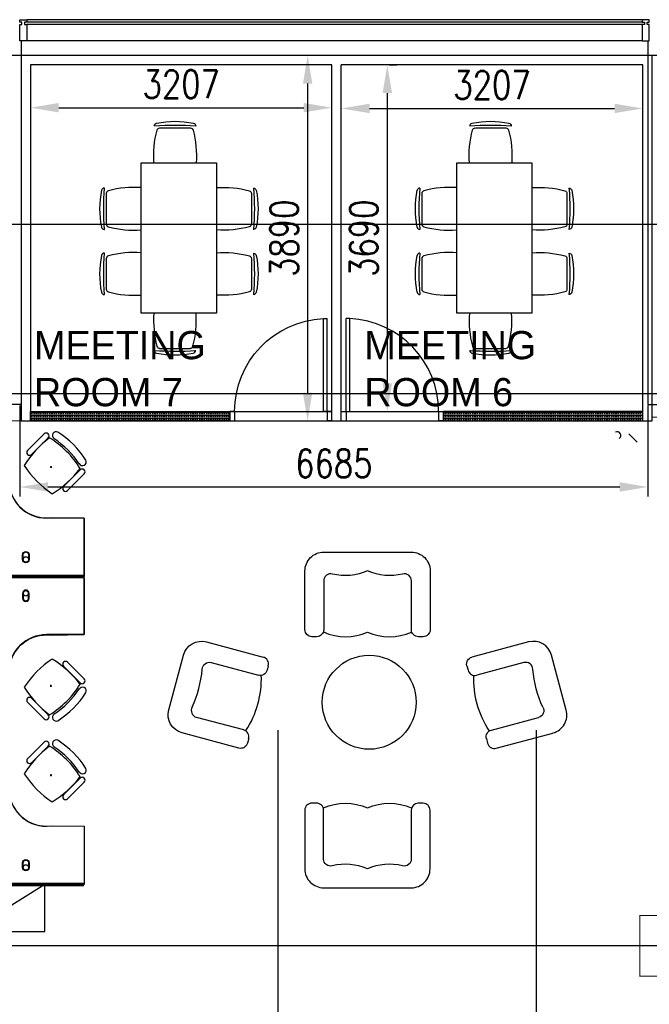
# Model space of a CAD drawing. Header units: millimetres. Extents: x -312551 to 250764, y -35891 to 59426.
# Tile 195 of 256: x -73360 to -66660, y 43387 to 53864. Entities that reach past the tile are written whole.
import ezdxf

# ---------------------------------------------------------------- set-up
doc = ezdxf.new("R2010")
doc.units = ezdxf.units.MM
doc.header["$LTSCALE"] = 2.5
for name, color, linetype in [('curtain walling', 7, 'Continuous'), ('FO-00 - FURN$0$FURNITURE', 22, 'Continuous'), ('FO-01- FURN$0$FURNITURE', 22, 'Continuous'), ('GLAZING', 1, 'Continuous'), ('NF ARCH', 4, 'Continuous'), ('NF-AS BUILT', 7, 'Continuous'), ('NF-AS BUILT DIMS', 4, 'Continuous'), ('NF-GRIDS', 252, 'Continuous'), ('NF-TEXT', 1, 'Continuous'), ('REGUS-FURNITURE', 40, 'Continuous')]:
    doc.layers.add(name, color=color, linetype=linetype)
doc.styles.add('ROMANS', font='romans.shx', dxfattribs={"width": 0.8})
doc.dimstyles.new('100NFDIM', dxfattribs={"dimscale": 100, "dimtxt": 3, "dimasz": 3, "dimexe": 1, "dimexo": 1, "dimgap": 1, "dimtad": 1, "dimdec": 0, "dimdsep": 46, "dimtxsty": 'ROMANS', "dimcen": 3, "dimclrd": 4, "dimclre": 4, "dimclrt": 1, "dimaunit": 1, "dimadec": 0, "dimazin": 0, "dimtfac": 1, "dimtdec": 0, "dimtmove": 0, "dimatfit": 3, "dimfxl": 0, "dimtolj": 1, "dimarcsym": 0})
pattern_1 = [(0, (-207992.777, 0), (0, 31.75), []), (0, (-207992.777, 15.875), (0, 31.75), [15.875, -7.9375])]

# ---------------------------------------------------------------- blocks, each defined once
blk = doc.blocks.new('Door')
at = {"layer": 'REGUS-FURNITURE'}
for p, q in [((0, 0), (0.1, 0)), ((0, 0), (0, -0.05)), ((0.1, 0), (0.1, -0.09)), ((0.1, -0.05), (0, -0.05)), ((0.1, -0.05), (1.09, -0.05)), ((0.1, -0.09), (1.09, -0.09)), ((1.09, -0.09), (1.09, -0.05)), ((0.1, -1.036), (0, -1.036)), ((0, -1.086), (0, -1.036)), ((0.1, -1.036), (0.1, -1.086)), ((0, -1.086), (0.1, -1.086))]:
    blk.add_line(p, q, dxfattribs=at)
blk.add_arc((0.1, -0.045), 0.991, 270, 357.3974, dxfattribs=at)
blk = doc.blocks.new('*D188')
at = {"layer": 'Defpoints', "color": 0}
for p in [(-73245, 53028), (-70037, 52928), (-70037, 52766)]:
    blk.add_point(p, dxfattribs=at)
at = {"layer": 'NF-AS BUILT DIMS', "color": 4, "lineweight": -2}
for p, q in [((-70037, 52866), (-70037, 53028)), ((-73245, 52928), (-73245, 52828)), ((-72945, 52928), (-70337, 52928))]:
    blk.add_line(p, q, dxfattribs=at)
at = {"layer": 'NF-AS BUILT DIMS', "color": 4}
for points in [[(-72945, 52978), (-72945, 52878), (-73245, 52928)], [(-70337, 52978), (-70337, 52878), (-70037, 52928)]]:
    blk.add_solid(points, dxfattribs=at)
at = {"layer": 'NF-AS BUILT DIMS', "color": 1, "insert": (-71641, 53178), "char_height": 300, "attachment_point": 5, "style": 'ROMANS'}
blk.add_mtext('\\A1;3207', dxfattribs=at)
blk = doc.blocks.new('*D189')
at = {"layer": 'Defpoints', "color": 0}
for p in [(-69530, 53384), (-69530, 49694), (-69448, 49694)]:
    blk.add_point(p, dxfattribs=at)
at = {"layer": 'NF-AS BUILT DIMS', "color": 4, "lineweight": -2}
for p, q in [((-69430, 53384), (-69348, 53384)), ((-69448, 53084), (-69448, 49994)), ((-69430, 49694), (-69348, 49694))]:
    blk.add_line(p, q, dxfattribs=at)
at = {"layer": 'NF-AS BUILT DIMS', "color": 4}
for points in [[(-69498, 53084), (-69398, 53084), (-69448, 53384)], [(-69498, 49994), (-69398, 49994), (-69448, 49694)]]:
    blk.add_solid(points, dxfattribs=at)
at = {"layer": 'NF-AS BUILT DIMS', "color": 1, "insert": (-69698, 51539), "char_height": 300, "attachment_point": 5, "rotation": 90, "style": 'ROMANS'}
blk.add_mtext('\\A1;3690', dxfattribs=at)
blk = doc.blocks.new('*D190')
at = {"layer": 'Defpoints', "color": 0}
for p in [(-69937, 52920), (-66730, 52920), (-66730, 52613)]:
    blk.add_point(p, dxfattribs=at)
at = {"layer": 'NF-AS BUILT DIMS', "color": 4, "lineweight": -2}
for p, q in [((-66730, 52713), (-66730, 53020)), ((-69637, 52920), (-67030, 52920))]:
    blk.add_line(p, q, dxfattribs=at)
at = {"layer": 'NF-AS BUILT DIMS', "color": 4}
for points in [[(-69637, 52970), (-69637, 52870), (-69937, 52920)], [(-67030, 52970), (-67030, 52870), (-66730, 52920)]]:
    blk.add_solid(points, dxfattribs=at)
at = {"layer": 'NF-AS BUILT DIMS', "color": 1, "insert": (-68334, 53170), "char_height": 300, "attachment_point": 5, "style": 'ROMANS'}
blk.add_mtext('\\A1;3207', dxfattribs=at)
blk = doc.blocks.new('FO-00 - FURN$0$CHAIR')
at = {"layer": 'FO-00 - FURN$0$FURNITURE'}
for p, q in [((-310, 216), (-537, -16)), ((-284, 271), (-284, 272)), ((-592, -42), (-591, -43))]:
    blk.add_line(p, q, dxfattribs=at)
for centre, radius, start, end in [((228, -536), 981, 124.1013, 147.1632), ((1439, -1722), 2636, 130.8442, 140.4203), ((-305, 251), 30, 45.6322, 124.1013), ((-288, 195), 30, 60.471, 135.6322), ((-803, -714), 1075, 41.6185, 60.471), ((-571, -21), 30, 147.1632, 225.6322), ((-515, -37), 30, 135.6322, 210.7935), ((382, 498, 0), 1075, 210.7935, 229.646)]:
    blk.add_arc(centre, radius, start, end, dxfattribs=at)
blk = doc.blocks.new('TABLE-6')
at = {"layer": 'FO-00 - FURN$0$FURNITURE'}
blk.add_lwpolyline([(105989, 23469), (105989, 25069), (106789, 25069), (106789, 23469)], close=True, dxfattribs=at)
at = {"layer": 'FO-00 - FURN$0$FURNITURE', "xscale": -1}
for p, rotation in [((106124, 25069, 0), 45.62262316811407), ((106789, 24806, 0), 315.6226231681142), ((106789, 24113, 0), 315.6226231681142)]:
    blk.add_blockref('FO-00 - FURN$0$CHAIR', p, dxfattribs=dict(at, rotation=rotation))
at = {"layer": 'FO-00 - FURN$0$FURNITURE'}
for p, rotation in [((105989, 24806, 0), 44.35820787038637), ((105989, 24113, 0), 44.35820787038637), ((106123, 23469, 0), 134.3582078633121)]:
    blk.add_blockref('FO-00 - FURN$0$CHAIR', p, dxfattribs=dict(at, rotation=rotation))
blk = doc.blocks.new('FO-00 - FURN$0$cab-800')
at = {"layer": 'FO-00 - FURN$0$FURNITURE', "color": 9}
blk.add_line((0, 0), (800, 500), dxfattribs=at)
at = {"layer": 'FO-00 - FURN$0$FURNITURE'}
blk.add_lwpolyline([(0, 0), (800, 0), (800, 500), (0, 500)], close=True, dxfattribs=at)
blk = doc.blocks.new('A$C460568ED')
at = {"layer": 'FO-00 - FURN$0$FURNITURE', "rotation": 177.6335556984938}
for p in [(820, 566), (1619, 533), (2419, 500)]:
    blk.add_blockref('FO-00 - FURN$0$cab-800', p, dxfattribs=at)
blk = doc.blocks.new('FO-00 - FURN$0$2 SEATER SOFA')
at = {"layer": 'FO-00 - FURN$0$FURNITURE', "flags": 128}
blk.add_lwpolyline([(75, 700), (75, 75), (75, 75, -0.414214), (0, 0), (0, 0), (-50, 0), (-50, 0, -0.414214), (-125, 75), (-125, 75), (-125, 595), (-125, 595, 0.488885), (-218, 667), (-218, 667, -0.169183), (-592, 700), (-592, 700, -0.169183), (-965, 667, 0.488934), (-1058, 595), (-1058, 595), (-1058, 75), (-1058, 75, -0.414214), (-1133, 0), (-1133, 0), (-1183, 0), (-1183, 0, -0.414214), (-1258, 75), (-1258, 75), (-1258, 700), (-1258, 700, -0.414214), (-1058, 900), (-1058, 900), (-125, 900), (-125, 900, -0.414214), (75, 700), (75, 700)], format="xyb", close=True, dxfattribs=at)
at = {"layer": 'FO-00 - FURN$0$FURNITURE'}
for centre in [(-825, 570), (-358, 570)]:
    blk.add_arc(centre, 570, 245.8137, 294.1894, dxfattribs=at)
blk = doc.blocks.new('FO-00 - FURN$0$ARMCHAIR')
at = {"layer": 'FO-00 - FURN$0$FURNITURE', "extrusion": (0, 0, -1)}
for p, q in [((-547, 662), (56, 501)), ((-948, -62), (-792, 521)), ((-497, 442), (5, 308)), ((110, 409), (97, 361)), ((97, 361), (97, 363)), ((-151, -275), (-653, -141)), ((-203, -468), (-807, -307)), ((-98, -367), (-111, -415))]:
    blk.add_line(p, q, dxfattribs=at)
for centre, radius, start, end in [((599, 469), 200, 14.9985, 104.9985), ((517, 370), 75, 0.7853, 104.9985), ((-24, 380), 75, 194.9985, 284.9985), ((755, -113), 200, 284.9985, 14.9985), ((184, -396), 75, 194.9985, 284.9985)]:
    blk.add_arc(centre, radius, start, end, dxfattribs=at)
at = {"layer": 'FO-00 - FURN$0$FURNITURE'}
for centre, start, end in [((37, 428), 345.0015, 75.0015), ((-634, -68), 150.7791, 255.0015), ((-171, -348), 345.0015, 75.0015)]:
    blk.add_arc(centre, 75, start, end, dxfattribs=at)
for centre, major_axis, ratio, start_param, end_param in [((-1179, 312), (-219, -818), 0.672379, 1.322569, 1.819337), ((-548, 156), (-198, -739), 0.744338, 1.148639, 1.969873)]:
    blk.add_ellipse(centre, major_axis=major_axis, ratio=ratio, start_param=start_param, end_param=end_param, dxfattribs=at)
blk = doc.blocks.new('*D267')
at = {"color": 4, "lineweight": -2, "ltscale": 500000}
for p, q in [((-73360, 49758), (-73360, 48792)), ((-66675, 49758), (-66675, 48792)), ((-73060, 48892), (-66975, 48892))]:
    blk.add_line(p, q, dxfattribs=at)
at = {"color": 4, "ltscale": 500000}
for points in [[(-73060, 48942), (-73060, 48842), (-73360, 48892)], [(-66975, 48942), (-66975, 48842), (-66675, 48892)]]:
    blk.add_solid(points, dxfattribs=at)
at = {"layer": 'Defpoints', "color": 0, "ltscale": 500000}
for p in [(-73360, 49858), (-66675, 49858), (-66675, 48892)]:
    blk.add_point(p, dxfattribs=at)
at = {"color": 1, "ltscale": 500000, "insert": (-70017, 49142), "char_height": 300, "attachment_point": 5, "style": 'ROMANS'}
blk.add_mtext('\\A1;6685', dxfattribs=at)
blk = doc.blocks.new('*D268')
at = {"color": 4, "lineweight": -2, "ltscale": 500000}
for p, q in [((-70305, 53484), (-70396, 53484)), ((-70296, 53184), (-70296, 49894)), ((-70305, 49594), (-70396, 49594))]:
    blk.add_line(p, q, dxfattribs=at)
at = {"color": 4, "ltscale": 500000}
for points in [[(-70346, 53184), (-70246, 53184), (-70296, 53484)], [(-70346, 49894), (-70246, 49894), (-70296, 49594)]]:
    blk.add_solid(points, dxfattribs=at)
at = {"layer": 'Defpoints', "color": 0, "ltscale": 500000}
for p in [(-70205, 53484), (-70296, 49594), (-70205, 49594)]:
    blk.add_point(p, dxfattribs=at)
at = {"color": 1, "ltscale": 500000, "insert": (-70546, 51539), "char_height": 300, "attachment_point": 5, "rotation": 90, "style": 'ROMANS'}
blk.add_mtext('\\A1;3890', dxfattribs=at)

msp = doc.modelspace()

# ---------------------------------------------------------------- hatches: boundary and pattern name
at = {"ltscale": 500000}
h = msp.add_hatch(dxfattribs=at)
h.set_pattern_fill('BRASS', color=8, scale=5, style=0)
h.set_pattern_definition(pattern_1)
h.paths.add_polyline_path([(-66730, 49694.5), (-68851.5, 49694.5), (-68851.5, 49594.5), (-66730, 49594.5)])
at = {"layer": 'NF ARCH'}
h = msp.add_hatch(dxfattribs=at)
h.set_pattern_fill('BRASS', color=8, scale=5, style=0)
h.set_pattern_definition(pattern_1)
h.paths.add_polyline_path([(-71123.5, 49594.5), (-73245, 49594.5), (-73245, 49694.5), (-71123.5, 49694.5)])

# ---------------------------------------------------------------- linework, layer by layer
at = {"color": 8, "ltscale": 500000}
for points in [[(-71123.5, 49594.5), (-73245, 49594.5), (-73245, 49694.5), (-71123.5, 49694.5)], [(-66730, 49694.5), (-68851.5, 49694.5), (-68851.5, 49594.5), (-66730, 49594.5)]]:
    msp.add_lwpolyline(points, close=True, dxfattribs=at)
at = {"layer": 'curtain walling', "color": 8}
for points in [[(-73285, 53839.5), (-73307.5, 53839.5), (-73307.5, 53814.5), (-73285, 53814.5), (-73285, 53639.5), (-73360, 53639.5), (-73360, 53814.5), (-73337.5, 53814.5), (-73337.5, 53839.5), (-73360, 53839.5), (-73360, 53864.5), (-73285, 53864.5), (-73285, 53839.5)], [(-66735, 53839.5), (-66712.5, 53839.5), (-66712.5, 53814.5), (-66735, 53814.5), (-66735, 53639.5), (-66660, 53639.5), (-66660, 53814.5), (-66682.5, 53814.5), (-66682.5, 53839.5), (-66660, 53839.5), (-66660, 53864.5), (-66735, 53864.5), (-66735, 53839.5)]]:
    msp.add_lwpolyline(points, dxfattribs=at)
at = {"layer": 'FO-00 - FURN$0$FURNITURE', "color": 8}
for p, q in [((-73098.8, 49457.3, 0), (-73187.4, 49368.7, 0)), ((-66876.2, 49457.3, 0), (-66787.6, 49368.7, 0)), ((-73276, 49280.1, 0), (-73187.4, 49368.7, 0)), ((-73266.3, 49289.8, 0), (-73124.8, 49431.2, 0)), ((-73223.8, 49247.4, 0), (-73082.4, 49388.8, 0)), ((-73056.4, 49414.8, 0), (-73145, 49326.2, 0)), ((-72994.8, 49406.9, 0), (-72994.9, 49406.8, 0)), ((-66980.2, 49406.9, 0), (-66980.1, 49406.8, 0)), ((-73233.6, 49237.6, 0), (-73145, 49326.2, 0)), ((-73037.4, 49105.4, 0), (-73017.4, 49104.4, 0)), ((-73027.9, 49114.9, 0), (-73026.9, 49094.9, 0)), ((-72715.4, 49073.9, 0), (-72804, 48985.3, 0)), ((-72892.6, 48896.7, 0), (-72804, 48985.3, 0)), ((-72850.2, 48854.3, 0), (-72761.6, 48942.9, 0)), ((-72840.5, 48864, 0), (-72699, 49005.4, 0)), ((-72673, 49031.5, 0), (-72761.6, 48942.9, 0)), ((-72674.2, 48560.5, 0), (-73074.2, 48560.5, 0)), ((-72674.2, 47960.5, 0), (-72674.2, 48560.5, 0)), ((-72674.2, 47920.5, 0), (-72674.2, 47320.5, 0)), ((-72674.2, 47320.5, 0), (-73074.2, 47320.5, 0)), ((-72892.6, 46984.2, 0), (-72804, 46895.6, 0)), ((-72850.2, 47026.7, 0), (-72761.6, 46938.1, 0)), ((-72840.5, 47016.9, 0), (-72699, 46875.5, 0)), ((-72715.4, 46807, 0), (-72804, 46895.6, 0)), ((-72673, 46849.5, 0), (-72761.6, 46938.1, 0)), ((-73037.4, 46775.5, 0), (-73017.4, 46776.5, 0)), ((-73027.9, 46766, 0), (-73026.9, 46786, 0)), ((-73233.6, 46643.3, 0), (-73145, 46554.7, 0)), ((-73223.8, 46633.6, 0), (-73082.4, 46492.1, 0)), ((-73276, 46600.9, 0), (-73187.4, 46512.3, 0)), ((-73266.3, 46591.1, 0), (-73124.8, 46449.7, 0)), ((-73056.4, 46466.1, 0), (-73145, 46554.7, 0)), ((-73098.8, 46423.7, 0), (-73187.4, 46512.3, 0)), ((-72994.8, 46474, 0), (-72994.9, 46474.2, 0)), ((-73266.3, 46010, 0), (-73124.8, 46151.4, 0)), ((-73223.8, 45967.6, 0), (-73082.4, 46109, 0)), ((-73098.8, 46177.5, 0), (-73187.4, 46088.9, 0)), ((-73056.4, 46135, 0), (-73145, 46046.4, 0)), ((-72994.8, 46127.1, 0), (-72994.9, 46127, 0)), ((-73276, 46000.3, 0), (-73187.4, 46088.9, 0)), ((-73233.6, 45957.8, 0), (-73145, 46046.4, 0)), ((-73037.4, 45825.6, 0), (-73017.4, 45824.6, 0)), ((-73027.9, 45835.1, 0), (-73026.9, 45815.1, 0)), ((-72715.4, 45794.1, 0), (-72804, 45705.5, 0)), ((-72892.6, 45616.9, 0), (-72804, 45705.5, 0)), ((-72840.5, 45584.2, 0), (-72699, 45725.6, 0)), ((-72673, 45751.7, 0), (-72761.6, 45663.1, 0)), ((-72850.2, 45574.5, 0), (-72761.6, 45663.1, 0))]:
    msp.add_line(p, q, dxfattribs=at)
at = {"layer": 'FO-00 - FURN$0$FURNITURE', "color": 8, "const_width": 40, "elevation": 0}
for points in [[(-72674.2, 47940.5), (-74294.2, 47940.5), (-74294.2, 49580.4), (-73476.4, 49580.4)], [(-72674.2, 47940.5), (-74294.2, 47940.5), (-74294.2, 46300.6), (-73476.4, 46300.6)], [(-72674.2, 44660.7), (-74294.2, 44660.7), (-74294.2, 46300.6), (-73476.4, 46300.6)]]:
    msp.add_lwpolyline(points, dxfattribs=at)
at = {"layer": 'FO-00 - FURN$0$FURNITURE', "color": 8, "elevation": 0}
for points in [[(-73473, 49579.5), (-73474.2, 48960.5, 0.4554586), (-73024.2, 48567.4), (-72674.2, 48560.5), (-72674.2, 47940.5), (-74294.2, 47940.5), (-74294.2, 49580.4)], [(-73329.2, 48171, -1), (-73259.2, 48171), (-73259.2, 48121, -1), (-73329.2, 48121)], [(-73323.2, 48171, -1), (-73265.2, 48171), (-73265.2, 48121, -1), (-73323.2, 48121)], [(-73473, 46301.4), (-73474.2, 46920.5, -0.4554586), (-73024.3, 47313.5), (-72674.2, 47320.5), (-72674.2, 47940.5), (-74294.2, 47940.5), (-74294.2, 46300.6)], [(-73329.2, 47709.9, 1), (-73259.2, 47709.9), (-73259.2, 47759.9, 1), (-73329.2, 47759.9)], [(-73323.2, 47709.9, 1), (-73265.2, 47709.9), (-73265.2, 47759.9, 1), (-73323.2, 47759.9)], [(-73473, 46299.7), (-73474.2, 45680.7, 0.4554586), (-73024.3, 45287.6), (-72674.2, 45280.7), (-72674.2, 44660.7), (-74294.2, 44660.7), (-74294.2, 46300.6)], [(-73329.2, 44893.2, -1), (-73259.2, 44893.2), (-73259.2, 44843.2, -1), (-73329.2, 44843.2)], [(-73323.2, 44893.2, -1), (-73265.2, 44893.2), (-73265.2, 44843.2, -1), (-73323.2, 44843.2)]]:
    msp.add_lwpolyline(points, format="xyb", close=True, dxfattribs=at)
at = {"layer": 'FO-00 - FURN$0$FURNITURE', "color": 8}
for centre in [(-73294.2, 48121, 0), (-73294.2, 47759.9, 0), (-73294.2, 44843.2, 0)]:
    msp.add_circle(centre, 29, dxfattribs=at)
for centre, radius, start, end in [((-73077.6, 49436.1, 0), 30, 314.99981, 134.99981), ((-72971.5, 49440, 0), 40.4, 64.93158, 234.79018), ((-73495.9, 48635.9, 0), 1000, 32.78695, 57.21268), ((-67003.5, 49440, 0), 40.4, 305.20982, 115.06842), ((-72355.9, 48520.9, 0), 1127.4, 127.55428, 147.93956), ((-73567.2, 48563, 0), 1000, 31.74135, 58.38961), ((-73553.2, 48577.1, 0), 1000, 33.85565, 56.06333), ((-73254.8, 49258.9, 0), 30, 134.99981, 314.99981), ((-72691.8, 49160.3, 0), 40.4, 208.01994, 25.06804), ((-72470.2, 49660.1, 0), 1000, 212.7338, 237.1325), ((-73610.9, 49775.9, 0), 1127.4, 302.03442, 322.47243), ((-72694.2, 49052.7, 0), 30, 314.99981, 134.99981), ((-73074.2, 48960.5, 0), 400, 179.99981, 269.99981), ((-72871.4, 48875.5, 0), 30, 134.99981, 314.99981), ((-73074.2, 46920.5, 0), 400, 90.00019, 180.00019), ((-72470.2, 46220.9, 0), 1000, 122.8675, 147.2662), ((-73610.9, 46105, 0), 1127.4, 37.52757, 57.96558), ((-72871.4, 47005.4, 0), 30, 45.00019, 225.00019), ((-72694.2, 46828.2, 0), 30, 225.00019, 45.00019), ((-72355.9, 47360.1, 0), 1127.4, 212.06044, 232.44572), ((-73567.2, 47317.9, 0), 1000, 301.61039, 328.25865), ((-73553.2, 47303.8, 0), 1000, 303.93667, 326.14435), ((-72691.8, 46720.6, 0), 40.4, 334.93196, 151.98006), ((-73254.8, 46622.1, 0), 30, 45.00019, 225.00019), ((-73495.9, 47245, 0), 1000, 302.78732, 327.21305), ((-73077.6, 46444.9, 0), 30, 225.00019, 45.00019), ((-72971.5, 46440.9, 0), 40.4, 125.20982, 295.06842), ((-72355.9, 45241.1, 0), 1127.4, 127.55428, 147.93956), ((-73077.6, 46156.2, 0), 30, 314.99981, 134.99981), ((-73567.2, 45283.2, 0), 1000, 31.74135, 58.38961), ((-72971.5, 46160.2, 0), 40.4, 64.93158, 234.79018), ((-73553.2, 45297.3, 0), 1000, 33.85565, 56.06333), ((-73495.9, 45356.1, 0), 1000, 32.78695, 57.21268), ((-73254.8, 45979, 0), 30, 134.99981, 314.99981), ((-72691.8, 45880.5, 0), 40.4, 208.01994, 25.06804), ((-72470.2, 46380.3, 0), 1000, 212.7338, 237.1325), ((-73610.9, 46496.1, 0), 1127.4, 302.03442, 322.47243), ((-72694.2, 45772.9, 0), 30, 314.99981, 134.99981), ((-73074.2, 45680.7, 0), 400, 179.99981, 269.99981), ((-72871.4, 45595.7, 0), 30, 134.99981, 314.99981)]:
    msp.add_arc(centre, radius, start, end, dxfattribs=at)
at = {"layer": 'FO-01- FURN$0$FURNITURE', "color": 8}
msp.add_circle((-69640.3, 46600.9), 500, dxfattribs=at)
at = {"layer": 'GLAZING', "color": 8}
for p, q in [((-66660, 53864.5), (-73285, 53864.5)), ((-66660, 53864.5), (-73285, 53864.5)), ((-66735, 53839.5), (-73285, 53839.5)), ((-66735, 53839.5), (-73285, 53839.5)), ((-66735, 53814.5), (-73285, 53814.5)), ((-66735, 53814.5), (-73285, 53814.5)), ((-73345, 53639.5), (-73345, 49767.9)), ((-66735, 53639.5), (-73285, 53639.5)), ((-66675, 53639.5), (-66675, 49767.9)), ((-73345, 49767.9), (-73875, 49767.9)), ((-66675, 49767.9), (-66145, 49767.9))]:
    msp.add_line(p, q, dxfattribs=at)
at = {"layer": 'NF-AS BUILT', "color": 8, "ltscale": 0.1}
for p, q in [((-70037.5, 49694.5), (-70037.5, 53384.5)), ((-69937.5, 49694.5), (-69937.5, 53384.5))]:
    msp.add_line(p, q, dxfattribs=at)
at = {"layer": 'NF-AS BUILT', "color": 8, "const_width": 10}
msp.add_lwpolyline([(-66145, 50039.5), (-66145, 49634.5), (-66630, 49634.5), (-66630, 53484.5), (-73345, 53484.5), (-73345, 49594.5), (-73935, 49594.5), (-73935, 49999.5), (-80490, 49999.5), (-80490, 49679.5), (-81130, 49679.5), (-81130, 49999.5), (-87880, 49999.5), (-87880, 49579.5), (-88140, 49579.5), (-88140, 49999.5), (-92680, 49999.5), (-92680, 49584.5), (-92940, 49584.5), (-92940, 49986.1)], dxfattribs=at)
at = {"layer": 'NF-AS BUILT', "color": 8}
msp.add_lwpolyline([(-73345, 49594.5), (-66630, 49594.5), (-66630, 53484.5), (-73345, 53484.5)], close=True, dxfattribs=at)
for points in [[(-70037.5, 53384.5), (-73245, 53384.5), (-73245, 49694.5), (-70037.5, 49694.5)], [(-69937.5, 49694.5), (-66730, 49694.5), (-66730, 53384.5), (-69937.5, 53384.5)]]:
    msp.add_lwpolyline(points, dxfattribs=at)
at = {"layer": 'NF-AS BUILT', "color": 8, "const_width": 10}
msp.add_lwpolyline([(-66760, 44332), (-66060, 44332), (-66060, 43687), (-66760, 43687)], close=True, dxfattribs=at)
at = {"layer": 'NF-GRIDS', "color": 8}
for p, q in [((-43443, 53484.5), (-123470.9, 53484.5)), ((-43443, 51684.5), (-123470.9, 51684.5)), ((-43443, 49884.5), (-123470.9, 49884.5)), ((-70609.9, 27917.7), (-70609.9, 46303.6)), ((-67859.6, -27784), (-67859.6, 46303.6)), ((-43443, 44009.5), (-123470.9, 44009.5))]:
    msp.add_line(p, q, dxfattribs=at)

# ---------------------------------------------------------------- block references
at = {"color": 8, "ltscale": 500000, "rotation": 2.36644430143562}
msp.add_blockref('A$C460568ED', (-75490.1, 44061.6, 0), dxfattribs=at)
at = {"layer": 'FO-00 - FURN$0$FURNITURE', "color": 8, "rotation": 359.9904155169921}
for name, p in [('FO-00 - FURN$0$2 SEATER SOFA', (-69066.8, 47298.5)), ('FO-00 - FURN$0$ARMCHAIR', (-70825.2, 46581.1))]:
    msp.add_blockref(name, p, dxfattribs=at)
at = {"layer": 'FO-00 - FURN$0$FURNITURE', "color": 8, "xscale": -1}
for name, p, rotation in [('FO-00 - FURN$0$ARMCHAIR', (-68491.9, 46580.7), 359.9904155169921), ('FO-00 - FURN$0$2 SEATER SOFA', (-69068, 45526.8), 179.9904155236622)]:
    msp.add_blockref(name, p, dxfattribs=dict(at, rotation=rotation))
at = {"layer": 'NF ARCH', "color": 8}
for p in [(-178055.2, 27270.8), (-174697.7, 27270.8)]:
    msp.add_blockref('TABLE-6', p, dxfattribs=at)
at = {"layer": 'NF-AS BUILT', "color": 8, "yscale": 1000, "zscale": 1000}
for p, xscale, rotation in [((-70037.5, 49594.5), -1000, 270), ((-69937.5, 49594.5), 1000, 90)]:
    msp.add_blockref('Door', p, dxfattribs=dict(at, xscale=xscale, rotation=rotation))

# ---------------------------------------------------------------- texts
at = {"layer": 'NF-TEXT', "color": 8, "char_height": 300, "width": 2089.638, "attachment_point": 1}
for s, insert in [('MEETING ROOM 7', (-73207.2, 50551.4)), ('MEETING ROOM 6', (-69692.2, 50551.4))]:
    msp.add_mtext(s, dxfattribs=dict(at, insert=insert))

# ---------------------------------------------------------------- dimensions: what is measured, and where the dimension line sits
at = {"ltscale": 500000}
dim = msp.add_linear_dim(base=(-70295.9, 49594.5), p1=(-70205, 53484.5), p2=(-70205, 49594.5), angle=90, dimstyle='100NFDIM', dxfattribs=at)
dim.commit()
dim.dimension.update_dxf_attribs({"geometry": '*D268', "text_midpoint": (-70545.9, 51539.5)})
dim = msp.add_linear_dim(base=(-66675, 48892.3), p1=(-73360, 49857.7), p2=(-66675, 49857.7), dimstyle='100NFDIM', dxfattribs=at)
dim.commit()
dim.dimension.update_dxf_attribs({"geometry": '*D267', "text_midpoint": (-70017.5, 49142.3)})
at = {"layer": 'NF-AS BUILT DIMS', "color": 8}
for base, p1, p2, picture, middle in [((-70037.4776707, 52927.9796947), (-73244.9776687, 53027.9796947), (-70037.4776707, 52765.8526167), '*D188', (-71641.2276697, 53177.9796947)), ((-66729.9776726, 52919.6463614), (-69937.4776707, 52919.6463614), (-66729.9776726, 52612.8266659), '*D190', (-68333.7276716, 53169.6463614))]:
    dim = msp.add_linear_dim(base=base, p1=p1, p2=p2, dimstyle='100NFDIM', dxfattribs=at)
    dim.commit()
    dim.dimension.update_dxf_attribs({"geometry": picture, "text_midpoint": middle})
dim = msp.add_linear_dim(base=(-69447.6, 49694.5), p1=(-69530.2, 53384.5), p2=(-69530.2, 49694.5), angle=90, dimstyle='100NFDIM', dxfattribs=at)
dim.commit()
dim.dimension.update_dxf_attribs({"geometry": '*D189', "text_midpoint": (-69697.6, 51539.5)})

doc.saveas('drawing.dxf')
